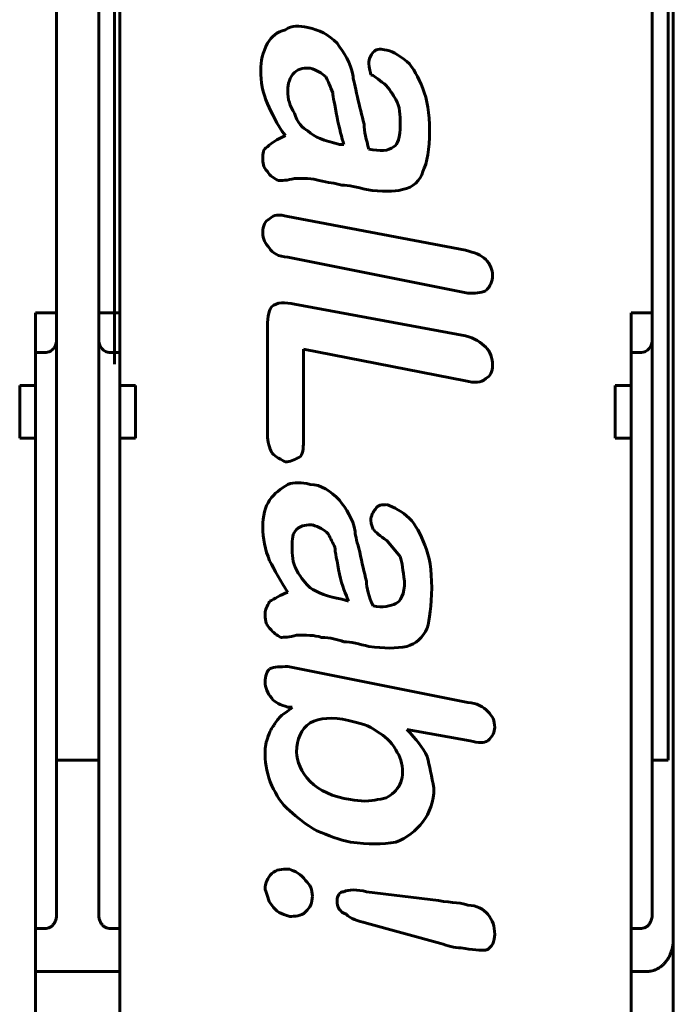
# Model space of a CAD drawing. Header units: millimetres. Extents: x -18 to 27, y -59 to 51.
# Tile 5 of 8: x 2 to 27, y -40 to -2. Entities that reach past the tile are written whole.
import ezdxf

# ---------------------------------------------------------------- set-up
doc = ezdxf.new("R2010")
doc.units = ezdxf.units.MM
doc.linetypes.add('K5LT_BASIC', pattern=[0])

msp = doc.modelspace()

# ---------------------------------------------------------------- linework, layer by layer
at = {"color": 150, "linetype": 'K5LT_BASIC', "lineweight": 60, "true_color": 0x0080ff}
for p, q in [((26.81, -37.296), (26.81, 29.71)), ((26.61, 22.942), (26.61, -30.528)), ((5.61, -15.493), (5.61, 7.407)), ((3.41, -13.543), (3.41, 5.957)), ((5.01, -13.543), (5.01, 5.957)), ((5.81, -13.543), (5.81, 5.957)), ((26.01, -13.543), (26.01, 5.957)), ((14.142, -7.15), (14.311, -7.15)), ((18.923, -11.168), (12.179, -9.887)), ((12.179, -11.424), (19.01, -12.793)), ((18.923, -14.412), (12.435, -13.218)), ((2.61, -15.043), (2.61, -13.543)), ((2.61, -13.543), (3.41, -13.543)), ((3.41, -14.543), (3.41, -13.543)), ((5.01, -14.543), (5.01, -13.543)), ((5.01, -13.543), (5.81, -13.543)), ((5.81, -15.043), (5.81, -13.543)), ((26.01, -13.543), (25.21, -13.543)), ((25.21, -15.043), (25.21, -13.543)), ((26.01, -14.543), (26.01, -13.543)), ((11.41, -14.074), (11.41, -18.173)), ((3.41, -36.377), (3.41, -14.543)), ((5.01, -14.543), (5.01, -36.377)), ((26.01, -14.543), (26.01, -36.377)), ((12.774, -18.429), (12.774, -14.924)), ((12.774, -14.924), (18.923, -16.123)), ((2.61, -15.043), (3.01, -15.043)), ((2.61, -15.043), (2.61, -16.293)), ((5.41, -15.043), (5.81, -15.043)), ((5.81, -15.043), (5.81, -16.293)), ((25.61, -15.043), (25.21, -15.043)), ((25.21, -15.043), (25.21, -16.293)), ((2.01, -16.293), (2.61, -16.293)), ((2.01, -18.293), (2.01, -16.293)), ((2.61, -16.293), (2.61, -18.293)), ((5.81, -16.293), (5.81, -18.293)), ((5.81, -16.293), (6.41, -16.293)), ((6.41, -18.293), (6.41, -16.293)), ((24.61, -16.293), (25.21, -16.293)), ((24.61, -18.293), (24.61, -16.293)), ((25.21, -16.293), (25.21, -18.293)), ((2.01, -18.293), (2.61, -18.293)), ((2.61, -18.293), (2.61, -36.907)), ((5.81, -18.293), (6.41, -18.293)), ((5.81, -18.293), (5.81, -36.907)), ((24.61, -18.293), (25.21, -18.293)), ((25.21, -36.907), (25.21, -18.293)), ((14.229, -24.41), (14.485, -24.492)), ((19.01, -28.335), (12.179, -26.972)), ((12.179, -28.51), (12.348, -28.51)), ((16.704, -29.36), (19.097, -29.79)), ((3.41, -30.528), (5.01, -30.528)), ((26.01, -30.528), (26.61, -30.528)), ((17.898, -35.853), (15.167, -35.515)), ((3.01, -36.907), (2.61, -36.907)), ((2.61, -36.907), (2.61, -38.543)), ((5.81, -36.907), (5.41, -36.907)), ((5.81, -36.907), (5.81, -38.543)), ((15.167, -36.709), (17.985, -37.478)), ((25.21, -38.543), (25.21, -36.907)), ((25.61, -36.907), (25.21, -36.907)), ((26.81, -37.296), (26.81, -41.466)), ((2.61, -38.543), (2.61, -41.511)), ((5.81, -38.543), (2.61, -38.543)), ((5.81, -38.543), (5.81, -41.511)), ((25.81, -38.543), (25.21, -38.543)), ((25.21, -41.511), (25.21, -38.543))]:
    msp.add_line(p, q, dxfattribs=at)
for points in [[(12.092, -2.795), (11.749, -2.882), (11.58, -3.051), (11.41, -3.307)], [(12.948, -2.713), (12.604, -2.625), (12.348, -2.625), (12.092, -2.795)], [(14.055, -3.307), (13.716, -2.969), (13.373, -2.795), (12.948, -2.713)], [(11.41, -3.307), (11.236, -3.65), (11.154, -3.994), (11.154, -4.332)], [(14.654, -4.506), (14.567, -4.076), (14.311, -3.65), (14.055, -3.307)], [(15.423, -3.65), (15.336, -3.737), (15.254, -3.907), (15.254, -4.076)], [(15.848, -3.563), (15.679, -3.481), (15.51, -3.563), (15.423, -3.65)], [(16.704, -3.994), (16.361, -3.737), (16.104, -3.563), (15.848, -3.563)], [(15.254, -4.076), (15.254, -4.25), (15.336, -4.419), (15.336, -4.506)], [(17.304, -5.019), (17.13, -4.588), (16.96, -4.25), (16.704, -3.994)], [(11.154, -4.332), (11.154, -4.762), (11.236, -5.188), (11.41, -5.613)], [(12.435, -4.419), (12.261, -4.588), (12.179, -4.844), (12.179, -5.1)], [(13.03, -4.25), (12.86, -4.25), (12.604, -4.25), (12.435, -4.419)], [(13.629, -4.588), (13.46, -4.419), (13.286, -4.332), (13.03, -4.25)], [(13.886, -5.188), (13.798, -4.931), (13.716, -4.762), (13.629, -4.588)], [(14.823, -5.357), (14.741, -4.931), (14.654, -4.675), (14.654, -4.506)], [(15.336, -4.506), (15.423, -4.506), (15.592, -4.675), (15.848, -4.844)], [(15.848, -4.844), (16.022, -5.019), (16.192, -5.274), (16.279, -5.444)], [(12.179, -5.1), (12.179, -5.444), (12.261, -5.7), (12.435, -5.956)], [(14.055, -6.125), (13.972, -5.613), (13.886, -5.357), (13.886, -5.188)], [(17.56, -6.638), (17.56, -5.956), (17.473, -5.444), (17.304, -5.019)], [(15.08, -6.382), (14.998, -6.043), (14.91, -5.7), (14.823, -5.357)], [(16.279, -5.444), (16.448, -5.7), (16.448, -6.043), (16.448, -6.382)], [(11.41, -5.613), (11.58, -5.956), (11.749, -6.382), (12.092, -6.812)], [(12.435, -5.956), (12.517, -6.3), (12.774, -6.556), (12.948, -6.638)], [(14.311, -7.15), (14.229, -6.894), (14.142, -6.556), (14.055, -6.125)], [(12.948, -6.638), (13.204, -6.894), (13.542, -6.981), (14.142, -7.15)], [(15.254, -7.324), (15.167, -6.981), (15.08, -6.638), (15.08, -6.382)], [(16.448, -6.382), (16.448, -6.894), (16.361, -7.15), (16.192, -7.237)], [(17.304, -8.18), (17.473, -7.837), (17.56, -7.324), (17.56, -6.638)], [(12.092, -6.812), (11.749, -6.981), (11.58, -7.068), (11.41, -7.237)], [(11.41, -7.237), (11.236, -7.324), (11.236, -7.494), (11.236, -7.663)], [(16.192, -7.237), (16.022, -7.406), (15.679, -7.406), (15.254, -7.324)], [(11.236, -7.663), (11.236, -7.837), (11.236, -8.006), (11.41, -8.18)], [(11.41, -8.18), (11.492, -8.349), (11.666, -8.437), (11.836, -8.518)], [(16.535, -8.862), (16.96, -8.775), (17.216, -8.518), (17.304, -8.18)], [(11.836, -8.518), (11.923, -8.518), (12.179, -8.518), (12.435, -8.437)], [(12.435, -8.437), (12.774, -8.437), (13.117, -8.437), (13.373, -8.518)], [(13.373, -8.518), (13.716, -8.606), (13.972, -8.606), (14.229, -8.693)], [(14.229, -8.693), (14.485, -8.693), (14.823, -8.775), (15.167, -8.862)], [(15.167, -8.862), (15.766, -8.949), (16.192, -8.949), (16.535, -8.862)], [(12.179, -9.887), (11.836, -9.8), (11.666, -9.8), (11.492, -9.974)], [(11.492, -11.081), (11.58, -11.255), (11.836, -11.424), (12.179, -11.424)], [(19.691, -11.511), (19.522, -11.337), (19.266, -11.255), (18.923, -11.168)], [(19.948, -12.106), (19.948, -11.936), (19.866, -11.68), (19.691, -11.511)], [(19.691, -12.705), (19.866, -12.536), (19.948, -12.362), (19.948, -12.106)], [(19.01, -12.793), (19.266, -12.793), (19.522, -12.793), (19.691, -12.705)], [(11.58, -13.305), (11.492, -13.387), (11.41, -13.643), (11.41, -14.074)], [(12.435, -13.218), (12.092, -13.131), (11.749, -13.131), (11.58, -13.305)], [(19.691, -14.842), (19.522, -14.668), (19.266, -14.499), (18.923, -14.412)], [(18.923, -16.123), (19.266, -16.206), (19.522, -16.206), (19.691, -16.037)], [(11.41, -18.173), (11.41, -18.429), (11.492, -18.686), (11.58, -18.855)], [(12.604, -19.029), (12.774, -18.942), (12.774, -18.686), (12.774, -18.429)], [(11.58, -18.855), (11.749, -19.029), (11.923, -19.111), (12.092, -19.198)], [(12.092, -19.198), (12.261, -19.198), (12.435, -19.111), (12.604, -19.029)], [(12.179, -20.054), (11.923, -20.223), (11.666, -20.392), (11.492, -20.649)], [(13.03, -20.054), (12.691, -19.967), (12.435, -19.967), (12.179, -20.054)], [(14.142, -20.649), (13.798, -20.31), (13.46, -20.054), (13.03, -20.054)], [(11.492, -20.649), (11.323, -20.905), (11.236, -21.248), (11.236, -21.673)], [(14.741, -21.848), (14.654, -21.335), (14.398, -20.992), (14.142, -20.649)], [(15.935, -20.823), (15.766, -20.823), (15.592, -20.823), (15.51, -20.992)], [(16.791, -21.335), (16.535, -21.079), (16.192, -20.905), (15.935, -20.823)], [(15.51, -20.992), (15.423, -21.079), (15.336, -21.248), (15.336, -21.417)], [(11.236, -21.673), (11.236, -22.104), (11.323, -22.529), (11.492, -22.954)], [(13.117, -21.591), (12.948, -21.591), (12.691, -21.591), (12.517, -21.761)], [(13.716, -21.93), (13.542, -21.761), (13.373, -21.673), (13.117, -21.591)], [(15.336, -21.417), (15.336, -21.591), (15.423, -21.761), (15.423, -21.761)], [(17.385, -22.36), (17.216, -21.93), (17.047, -21.591), (16.791, -21.335)], [(12.517, -21.761), (12.348, -21.93), (12.348, -22.104), (12.348, -22.442)], [(13.972, -22.442), (13.886, -22.273), (13.798, -22.104), (13.716, -21.93)], [(14.91, -22.616), (14.823, -22.273), (14.741, -22.017), (14.741, -21.848)], [(15.423, -21.761), (15.51, -21.848), (15.679, -22.017), (15.935, -22.186)], [(15.935, -22.186), (16.104, -22.36), (16.279, -22.616), (16.448, -22.785)], [(17.642, -23.979), (17.642, -23.298), (17.56, -22.785), (17.385, -22.36)], [(12.348, -22.442), (12.348, -22.699), (12.348, -23.042), (12.517, -23.298)], [(14.142, -23.467), (14.055, -22.954), (13.972, -22.616), (13.972, -22.442)], [(15.167, -23.723), (15.08, -23.385), (14.998, -23.042), (14.91, -22.616)], [(16.448, -22.785), (16.535, -23.042), (16.535, -23.298), (16.617, -23.723)], [(11.492, -22.954), (11.666, -23.298), (11.923, -23.723), (12.179, -24.154)], [(12.517, -23.298), (12.691, -23.641), (12.86, -23.81), (13.03, -23.979)], [(14.485, -24.492), (14.398, -24.236), (14.229, -23.897), (14.142, -23.467)], [(15.423, -24.666), (15.254, -24.323), (15.167, -23.979), (15.167, -23.723)], [(16.617, -23.723), (16.617, -24.236), (16.448, -24.492), (16.279, -24.579)], [(12.179, -24.154), (11.923, -24.236), (11.666, -24.41), (11.492, -24.492)], [(13.03, -23.979), (13.286, -24.154), (13.716, -24.323), (14.229, -24.41)], [(17.473, -25.517), (17.56, -25.179), (17.642, -24.666), (17.642, -23.979)], [(11.492, -24.492), (11.41, -24.666), (11.323, -24.835), (11.323, -24.922)], [(16.279, -24.579), (16.104, -24.666), (15.766, -24.748), (15.423, -24.666)], [(11.323, -24.922), (11.323, -25.179), (11.323, -25.348), (11.492, -25.517)], [(11.492, -25.517), (11.666, -25.691), (11.749, -25.773), (11.923, -25.86)], [(11.923, -25.86), (12.005, -25.86), (12.261, -25.86), (12.517, -25.773)], [(12.517, -25.773), (12.86, -25.773), (13.204, -25.773), (13.46, -25.86)], [(16.704, -26.203), (17.047, -26.117), (17.304, -25.86), (17.473, -25.517)], [(13.46, -25.86), (13.798, -25.86), (14.055, -25.947), (14.311, -26.029)], [(14.311, -26.029), (14.567, -26.029), (14.91, -26.117), (15.254, -26.203)], [(15.254, -26.203), (15.848, -26.286), (16.279, -26.286), (16.704, -26.203)], [(11.492, -27.054), (11.41, -27.141), (11.323, -27.31), (11.323, -27.567)], [(12.179, -26.972), (11.923, -26.972), (11.666, -26.972), (11.492, -27.054)], [(11.323, -27.567), (11.323, -27.741), (11.41, -27.997), (11.58, -28.166)], [(11.58, -28.166), (11.666, -28.335), (11.923, -28.422), (12.179, -28.51)], [(19.779, -28.679), (19.61, -28.51), (19.353, -28.335), (19.01, -28.335)], [(12.348, -28.51), (12.179, -28.679), (12.005, -28.766), (11.923, -28.848)], [(20.035, -29.278), (20.035, -29.022), (19.948, -28.848), (19.779, -28.679)], [(11.923, -28.848), (11.836, -28.935), (11.749, -29.022), (11.666, -29.191)], [(13.03, -29.104), (12.691, -29.36), (12.517, -29.704), (12.517, -30.216)], [(14.485, -29.022), (13.886, -28.848), (13.373, -28.935), (13.03, -29.104)], [(15.592, -29.447), (15.254, -29.191), (14.91, -29.104), (14.485, -29.022)], [(11.666, -29.191), (11.58, -29.278), (11.492, -29.447), (11.41, -29.704)], [(16.279, -30.129), (16.104, -29.79), (15.848, -29.616), (15.592, -29.447)], [(17.473, -30.385), (17.304, -30.047), (17.047, -29.704), (16.704, -29.36)], [(19.779, -29.79), (19.948, -29.616), (20.035, -29.447), (20.035, -29.278)], [(11.41, -29.704), (11.323, -29.873), (11.323, -30.129), (11.323, -30.303)], [(19.097, -29.79), (19.436, -29.873), (19.61, -29.873), (19.779, -29.79)], [(12.517, -30.216), (12.517, -30.559), (12.691, -30.985), (13.03, -31.328)], [(16.535, -30.985), (16.535, -30.641), (16.448, -30.385), (16.279, -30.129)], [(11.323, -30.303), (11.323, -30.728), (11.41, -31.072), (11.58, -31.497)], [(17.729, -31.584), (17.642, -31.159), (17.56, -30.728), (17.473, -30.385)], [(16.279, -31.671), (16.448, -31.497), (16.535, -31.241), (16.535, -30.985)], [(13.03, -31.328), (13.373, -31.671), (13.886, -31.928), (14.567, -32.01)], [(11.58, -31.497), (11.749, -31.84), (11.923, -32.184), (12.261, -32.44)], [(15.592, -32.01), (15.935, -32.01), (16.104, -31.84), (16.279, -31.671)], [(17.304, -32.865), (17.56, -32.522), (17.729, -32.097), (17.729, -31.584)], [(14.567, -32.01), (14.91, -32.097), (15.336, -32.097), (15.592, -32.01)], [(12.261, -32.44), (12.517, -32.696), (12.86, -32.953), (13.286, -33.209)], [(16.279, -33.634), (16.704, -33.465), (17.047, -33.209), (17.304, -32.865)], [(13.286, -33.209), (13.716, -33.378), (14.142, -33.547), (14.567, -33.634)], [(14.567, -33.634), (15.254, -33.721), (15.766, -33.721), (16.279, -33.634)], [(12.261, -34.659), (11.923, -34.659), (11.749, -34.659), (11.58, -34.828)], [(12.86, -35.084), (12.691, -34.828), (12.435, -34.746), (12.261, -34.659)], [(11.58, -34.828), (11.41, -35.003), (11.323, -35.172), (11.323, -35.428)], [(13.117, -35.684), (13.117, -35.428), (13.03, -35.259), (12.86, -35.084)], [(11.323, -35.428), (11.41, -35.597), (11.41, -35.853), (11.58, -36.027)], [(15.167, -35.515), (14.823, -35.428), (14.485, -35.428), (14.311, -35.515)], [(12.86, -36.283), (13.03, -36.109), (13.117, -35.94), (13.117, -35.684)], [(14.311, -35.515), (14.142, -35.515), (14.055, -35.684), (14.055, -35.853)], [(14.055, -35.853), (14.055, -36.109), (14.142, -36.283), (14.398, -36.366)], [(19.01, -36.027), (18.841, -35.94), (18.41, -35.94), (17.898, -35.853)], [(11.58, -36.027), (11.749, -36.283), (11.923, -36.366), (12.261, -36.452)], [(19.779, -36.366), (19.61, -36.196), (19.353, -36.027), (19.01, -36.027)], [(3.41, -36.377), (3.41, -36.426), (3.401, -36.519), (3.362, -36.644), (3.301, -36.75), (3.22, -36.836), (3.119, -36.894), (3.047, -36.907), (3.01, -36.907)], [(5.41, -36.907), (5.374, -36.907), (5.301, -36.894), (5.2, -36.836), (5.119, -36.75), (5.059, -36.643), (5.02, -36.519), (5.01, -36.425), (5.01, -36.377)], [(12.261, -36.452), (12.435, -36.452), (12.691, -36.452), (12.86, -36.283)], [(14.398, -36.366), (14.567, -36.54), (14.823, -36.621), (15.167, -36.709)], [(20.035, -37.134), (20.035, -36.796), (19.948, -36.621), (19.779, -36.366)], [(19.691, -37.734), (19.948, -37.647), (20.035, -37.39), (20.035, -37.134)], [(17.985, -37.478), (18.242, -37.565), (18.498, -37.647), (18.754, -37.647)], [(18.754, -37.647), (19.179, -37.734), (19.522, -37.734), (19.691, -37.734)]]:
    msp.add_open_spline(points, degree=3, dxfattribs=at)
for points, knots in [([(11.492, -9.974), (11.323, -10.056), (11.236, -10.23), (11.236, -10.743), (11.323, -10.912), (11.492, -11.081)], [0, 0, 0, 0, 1.5, 1.5, 3, 3, 3, 3]), ([(3.01, -15.043), (3.097, -15.043), (3.205, -14.992), (3.356, -14.839), (3.41, -14.678), (3.41, -14.543)], [0, 0, 0, 0, 0.25, 0.5, 1, 1, 1, 1]), ([(5.01, -14.543), (5.01, -14.678), (5.065, -14.839), (5.216, -14.992), (5.324, -15.043), (5.41, -15.043)], [0, 0, 0, 0, 0.5, 0.75, 1, 1, 1, 1]), ([(25.61, -15.043), (25.697, -15.043), (25.805, -14.992), (25.956, -14.839), (26.01, -14.678), (26.01, -14.543)], [0, 0, 0, 0, 0.25, 0.5, 1, 1, 1, 1]), ([(19.691, -16.037), (19.866, -15.949), (19.948, -15.78), (19.948, -15.268), (19.866, -15.011), (19.691, -14.842)], [0, 0, 0, 0, 1.5, 1.5, 3, 3, 3, 3]), ([(26.01, -36.377), (26.01, -36.41), (26.006, -36.472), (25.988, -36.562), (25.963, -36.632), (25.928, -36.704), (25.886, -36.767), (25.836, -36.817), (25.798, -36.846), (25.769, -36.865), (25.738, -36.88), (25.686, -36.9), (25.642, -36.907), (25.61, -36.907)], [0, 0, 0, 0, 1.565265, 3.086493, 4.745556, 5.609554, 7.578683, 9.1056, 9.846394, 10.489323, 11.209996, 11.987776, 14, 14, 14, 14]), ([(25.81, -38.543), (25.86, -38.543), (25.942, -38.536), (26.07, -38.505), (26.189, -38.457), (26.302, -38.389), (26.395, -38.316), (26.461, -38.251), (26.53, -38.172), (26.611, -38.061), (26.688, -37.912), (26.76, -37.714), (26.801, -37.518), (26.81, -37.357), (26.81, -37.296)], [0, 0, 0, 0, 1.442433, 2.419567, 3.828626, 5.005861, 6.009967, 6.971025, 7.437783, 8.730385, 10.52013, 11.608828, 13.753734, 15, 15, 15, 15])]:
    msp.add_open_spline(points, degree=3, knots=knots, dxfattribs=at)

doc.saveas('drawing.dxf')
